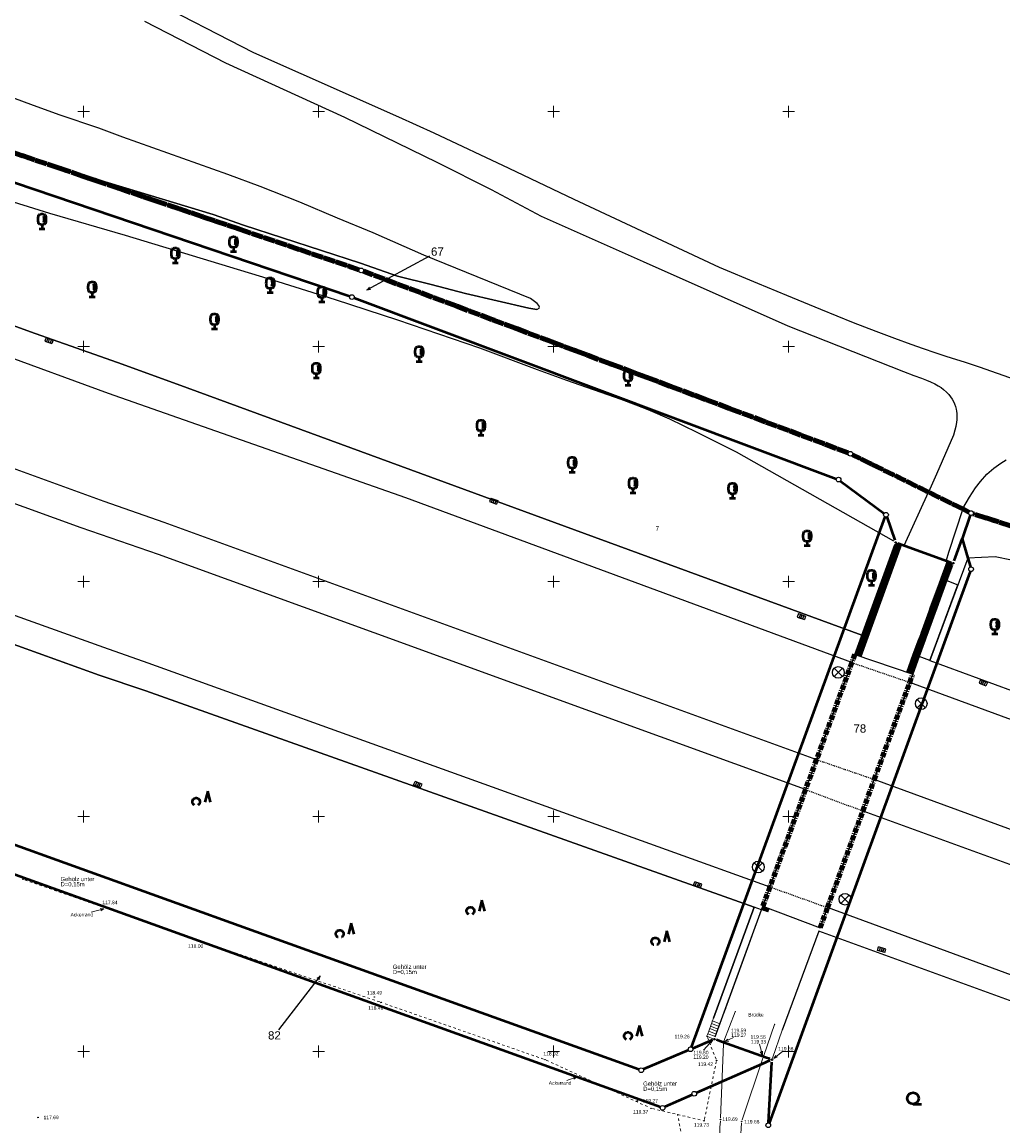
# Model space of a CAD drawing. Header units: metres. Extents: x 32377355 to 32378041, y 5707167 to 5708004.
# Tile 76 of 80: x 32377718 to 32377823, y 5707792 to 5707910. Entities that reach past the tile are written whole.
import ezdxf

# ---------------------------------------------------------------- set-up
doc = ezdxf.new("R2010")
doc.units = ezdxf.units.M
doc.header["$LTSCALE"] = 0.25
for name, pattern in [('LF1', [0]), ('LF1600.2003', [0.8, 0.4, 0, 0, -0.4]), ('LF1600.2024', [13, 1, -2, 1, -7, 0, -2]), ('LF1600.2025', [13, 5, 0, 0, -8]), ('LF1600.2037', [3, 2, -0.5, 0, -0.5]), ('LF2', [2.2, 1.1, -1.1])]:
    doc.linetypes.add(name, pattern=pattern)
doc.layers.get('0').update_dxf_attribs({"color": 1, "linetype": 'CONTINUOUS'})
for name, color, linetype, lineweight in [('Bauwerke_ Einrichtungen_ Siedlungsf.', 201, 'CONTINUOUS', 25), ('Bauwerke_ Einrichtungen_ Verkehr', 40, 'CONTINUOUS', 25), ('Befliegung', 126, 'CONTINUOUS', 0), ('Besondere Vegetationsmerkmale', 91, 'CONTINUOUS', 25), ('Bäume Nord', 7, 'CONTINUOUS', 18), ('Ebene 71', 71, 'CONTINUOUS', 0), ('Flurstücke_ Grenzpunkte', 51, 'CONTINUOUS', 25), ('Neues Aufmaß Nord', 123, 'CONTINUOUS', 0), ('Reliefformen', 32, 'CONTINUOUS', 25), ('Text zu Ebene 9083', 67, 'CONTINUOUS', 0), ('Texte Befliegung', 70, 'CONTINUOUS', 0), ('TN_ Vegetation', 91, 'CONTINUOUS', 25), ('TN_ Verkehr', 2, 'CONTINUOUS', 25), ('Vermessungspunkte', 211, 'CONTINUOUS', 25)]:
    doc.layers.add(name, color=color, linetype=linetype, lineweight=lineweight)
doc.styles.add('K 10 700 - Arial_ kursiv_ 10 pt_ Flurstücksnummer', font='Arial.ttf')
doc.styles.add('N 6 380 - Arial_ normal_ 6 pt', font='Arial.ttf')
doc.styles.add('Schrift rechtsgenei', font='Arial.ttf')

# ---------------------------------------------------------------- blocks, each defined once
blk = doc.blocks.new('*X3')
at = {"color": 7, "linetype": 'LF1', "lineweight": 18}
for p, q in [((32377791.499, 5707802.163212), (32377792.30042, 5707801.84811)), ((32377791.59802, 5707802.433678), (32377792.398908, 5707802.118785)), ((32377791.690423, 5707802.686062), (32377792.490805, 5707802.371372)), ((32377791.796065, 5707802.974617), (32377792.595878, 5707802.660148)), ((32377791.894683, 5707803.24399), (32377792.694777, 5707802.931967)), ((32377791.306722, 5707801.638002), (32377792.097723, 5707801.291002)), ((32377791.39998, 5707801.892737), (32377792.201938, 5707801.577427))]:
    blk.add_line(p, q, dxfattribs=at)
blk = doc.blocks.new('S163')
at = {"lineweight": -2}
blk.add_hatch(color=0, dxfattribs=at).paths.add_polyline_path([(0, 0.031635, -1), (0, -0.031635, -1)], flags=0)
at = {"color": 0, "lineweight": -2}
blk.add_circle((0, 0), 0.031635, dxfattribs=at)
blk = doc.blocks.new('Baumbestand_ Laubholz', base_point=(0.0007, 0))
at = {"color": 0, "lineweight": -2}
blk.add_line((-0.09557, -0.40303), (0.5, -0.40303), dxfattribs=at)
blk.add_circle((-0.09557, 0), 0.40443, dxfattribs=at)
blk = doc.blocks.new('Gehölz')
at = {"color": 0, "lineweight": -2}
for p, q in [((-0.413465, -0.00873), (-0.39007, 0.00874)), ((-0.39007, 0.00874), (-0.364435, 0.02271)), ((-0.364435, 0.02271), (-0.33707, 0.0329)), ((-0.33707, 0.0329), (-0.308535, 0.039095)), ((-0.308535, 0.039095), (-0.27941, 0.041175)), ((-0.27941, 0.041175), (-0.250285, 0.039095)), ((-0.250285, 0.039095), (-0.22175, 0.0329)), ((-0.22175, 0.0329), (-0.194385, 0.02271)), ((-0.194385, 0.02271), (-0.16875, 0.00874)), ((-0.16875, 0.00874), (-0.145355, -0.00873)), ((0.343135, 0.4049), (0.186275, -0.182355)), ((0.5, -0.182355), (0.343135, 0.4049)), ((-0.48441, -0.16327), (-0.48225, -0.134155)), ((-0.48241, -0.192405), (-0.48441, -0.16327)), ((-0.47629, -0.220955), (-0.48241, -0.192405)), ((-0.48225, -0.134155), (-0.47598, -0.105635)), ((-0.466175, -0.248345), (-0.47629, -0.220955)), ((-0.47598, -0.105635), (-0.465715, -0.0783)), ((-0.452275, -0.27402), (-0.466175, -0.248345)), ((-0.465715, -0.0783), (-0.451675, -0.0527)), ((-0.434865, -0.297465), (-0.452275, -0.27402)), ((-0.451675, -0.0527), (-0.43414, -0.02935)), ((-0.4143, -0.318195), (-0.434865, -0.297465)), ((-0.43414, -0.02935), (-0.413465, -0.00873)), ((-0.391, -0.33579), (-0.4143, -0.318195)), ((-0.365435, -0.3499), (-0.391, -0.33579)), ((-0.16782, -0.33579), (-0.193385, -0.3499)), ((-0.14452, -0.318195), (-0.16782, -0.33579)), ((-0.145355, -0.00873), (-0.12468, -0.02935)), ((-0.123955, -0.297465), (-0.14452, -0.318195)), ((-0.12468, -0.02935), (-0.107145, -0.0527)), ((-0.106545, -0.27402), (-0.123955, -0.297465)), ((-0.107145, -0.0527), (-0.093105, -0.0783)), ((-0.092645, -0.248345), (-0.106545, -0.27402)), ((-0.093105, -0.0783), (-0.08284, -0.105635)), ((-0.08253, -0.220955), (-0.092645, -0.248345)), ((-0.08284, -0.105635), (-0.07657, -0.134155)), ((-0.07641, -0.192405), (-0.08253, -0.220955)), ((-0.07657, -0.134155), (-0.07441, -0.16327)), ((-0.07441, -0.16327), (-0.07641, -0.192405))]:
    blk.add_line(p, q, dxfattribs=at)
blk = doc.blocks.new('Straßensinkkasten (NW)', base_point=(0, 0.25))
at = {"color": 0, "lineweight": -2}
for p, q in [((-0.5, 0.25), (0.5, 0.25)), ((-0.5, 0.25), (-0.5, -0.25)), ((-0.25, 0.25), (-0.25, -0.25)), ((0, -0.25), (0, 0.25)), ((0.25, 0.25), (0.25, -0.25)), ((0.5, 0.25), (0.5, -0.25)), ((-0.5, -0.25), (0.5, -0.25))]:
    blk.add_line(p, q, dxfattribs=at)
blk = doc.blocks.new('Einsteigeschacht')
at = {"color": 0, "lineweight": -2}
for p, q in [((-0.353585, 0.353585), (0.353585, -0.353585)), ((0.353585, 0.353585), (-0.353585, -0.353585))]:
    blk.add_line(p, q, dxfattribs=at)
blk.add_circle((0, 0), 0.5, dxfattribs=at)
blk = doc.blocks.new('Laubbaum', base_point=(0, -0.5))
at = {"color": 0, "lineweight": -2}
for p, q in [((-0.25755, 0.14275), (-0.255405, 0.20252)), ((-0.255405, 0.08298), (-0.25755, 0.14275)), ((-0.255405, 0.20252), (-0.248985, 0.261985)), ((-0.248985, 0.023515), (-0.255405, 0.08298)), ((-0.248985, 0.261985), (-0.23832, 0.32084)), ((-0.23832, -0.03534), (-0.248985, 0.023515)), ((-0.23832, 0.32084), (-0.223465, 0.378775)), ((-0.223465, 0.378775), (-0.2045, 0.4355)), ((-0.2045, 0.4355), (-0.170865, 0.45636)), ((-0.170865, 0.45636), (-0.13513, 0.47336)), ((-0.13513, 0.47336), (-0.097725, 0.4863)), ((-0.097725, 0.4863), (-0.05912, 0.495015)), ((-0.05912, 0.495015), (-0.01979, 0.4994)), ((-0.01979, 0.4994), (0.01979, 0.4994)), ((0.01979, 0.4994), (0.05912, 0.495015)), ((0.05912, 0.495015), (0.097725, 0.4863)), ((0.072, 0.3585), (0.09129, 0.335215)), ((0.09129, 0.335215), (0.105485, 0.308515)), ((0.097725, 0.4863), (0.13513, 0.47336)), ((0.114, 0), (0.104515, -0.021505)), ((0.105485, 0.308515), (0.114, 0.2795)), ((0.114, 0.2795), (0.118245, 0.13975)), ((0.118245, 0.13975), (0.114, 0)), ((0.13513, 0.47336), (0.170865, 0.45636)), ((0.170865, 0.45636), (0.2045, 0.4355)), ((0.2045, 0.4355), (0.223465, 0.378775)), ((0.223465, 0.378775), (0.23832, 0.32084)), ((0.23832, 0.32084), (0.248985, 0.261985)), ((0.248985, 0.023515), (0.23832, -0.03534)), ((0.248985, 0.261985), (0.255405, 0.20252)), ((0.255405, 0.08298), (0.248985, 0.023515)), ((0.255405, 0.20252), (0.25755, 0.14275)), ((0.25755, 0.14275), (0.255405, 0.08298)), ((-0.223465, -0.093275), (-0.23832, -0.03534)), ((-0.2045, -0.15), (-0.223465, -0.093275)), ((-0.17082, -0.170725), (-0.2045, -0.15)), ((0.1905, -0.5), (-0.1905, -0.5)), ((-0.135065, -0.187615), (-0.17082, -0.170725)), ((-0.097665, -0.200465), (-0.135065, -0.187615)), ((-0.05908, -0.20912), (-0.097665, -0.200465)), ((-0.019775, -0.213475), (-0.05908, -0.20912)), ((0.019775, -0.213475), (-0.019775, -0.213475)), ((0, -0.2205), (0, -0.5)), ((0.05908, -0.20912), (0.019775, -0.213475)), ((0.097665, -0.200465), (0.05908, -0.20912)), ((0.09082, -0.04061), (0.0735, -0.0565)), ((0.104515, -0.021505), (0.09082, -0.04061)), ((0.135065, -0.187615), (0.097665, -0.200465)), ((0.17082, -0.170725), (0.135065, -0.187615)), ((0.2045, -0.15), (0.17082, -0.170725)), ((0.223465, -0.093275), (0.2045, -0.15)), ((0.23832, -0.03534), (0.223465, -0.093275))]:
    blk.add_line(p, q, dxfattribs=at)
blk = doc.blocks.new('Zuordnungspfeil', base_point=(0.38, 0))
at = {"lineweight": -2}
blk.add_hatch(color=0, dxfattribs=at).paths.add_polyline_path([(-0.5, 0.4), (0.5, 0), (-0.5, -0.4)], flags=0)
blk = doc.blocks.new('Grenzpunkt mit Abmarkung')
at = {"color": 0, "lineweight": -2}
blk.add_circle((0, 0), 0.5, dxfattribs=at)
blk = doc.blocks.new('Grenzpunkt_ Abm. nach Quellenlage n. zu spezifizieren')
at = {"lineweight": -2}
blk.add_hatch(color=0, dxfattribs=at).paths.add_polyline_path([(0, 0.165, -1), (0, -0.165, -1)], flags=0)
at = {"color": 0, "lineweight": -2}
blk.add_circle((0, 0), 0.165, dxfattribs=at)

msp = doc.modelspace()

# ---------------------------------------------------------------- linework, layer by layer
at = {"layer": 'Bauwerke_ Einrichtungen_ Siedlungsf.', "color": 7, "linetype": 'Continuous', "lineweight": 25}
for p, q in [((32377807.044723, 5707842.239002), (32377811.309992, 5707853.92316)), ((32377807.631827, 5707842.024682), (32377811.982827, 5707853.943682)), ((32377816.921556, 5707852.170153), (32377816.247471, 5707850.321923)), ((32377817.42306, 5707851.721135), (32377816.834723, 5707850.108002)), ((32377816.24747, 5707850.321924), (32377816.076515, 5707849.852047)), ((32377816.834723, 5707850.108002), (32377813.883723, 5707842.021002)), ((32377815.018723, 5707841.595002), (32377818.012722, 5707849.647002)), ((32377816.076516, 5707849.852046), (32377815.140664, 5707847.289451)), ((32377816.663723, 5707849.638002), (32377815.727722, 5707847.075002)), ((32377816.834723, 5707850.108002), (32377816.663723, 5707849.638002)), ((32377816.834723, 5707850.108002), (32377818.012722, 5707849.647002)), ((32377814.973632, 5707846.832362), (32377814.120497, 5707844.493995)), ((32377815.140665, 5707847.289452), (32377814.973632, 5707846.832362)), ((32377815.727722, 5707847.075002), (32377815.560723, 5707846.618002)), ((32377815.560723, 5707846.618002), (32377814.707722, 5707844.280002)), ((32377814.120497, 5707844.493995), (32377813.930512, 5707843.972035)), ((32377813.930511, 5707843.972035), (32377813.296556, 5707842.235157)), ((32377814.517723, 5707843.758003), (32377813.883723, 5707842.021002)), ((32377814.707722, 5707844.280002), (32377814.517723, 5707843.758003)), ((32377813.296556, 5707842.235159), (32377812.609506, 5707840.350017)), ((32377813.883723, 5707842.021002), (32377813.196723, 5707840.136002)), ((32377815.018723, 5707841.595002), (32377813.883723, 5707842.021002)), ((32377796.330722, 5707815.337002), (32377792.004223, 5707803.557017)), ((32377792.186465, 5707801.544837), (32377797.119723, 5707815.056002)), ((32377797.119723, 5707815.056002), (32377796.330722, 5707815.337002)), ((32377797.119723, 5707815.056002), (32377797.262722, 5707815.448002)), ((32377797.706874, 5707814.841812), (32377797.849874, 5707815.233812))]:
    msp.add_line(p, q, dxfattribs=at)
at = {"layer": 'Bauwerke_ Einrichtungen_ Siedlungsf.', "color": 254, "linetype": 'Continuous', "lineweight": 35, "true_color": 0xe6e6e6}
for p, q in [((32377807.103433, 5707842.21757), (32377811.371425, 5707853.909185)), ((32377817.367063, 5707851.750008), (32377816.775996, 5707850.129395)), ((32377816.605, 5707849.659405), (32377815.669015, 5707847.096447)), ((32377816.775997, 5707850.129394), (32377816.605002, 5707849.659406)), ((32377815.669017, 5707847.096447), (32377815.502012, 5707846.639437)), ((32377815.502013, 5707846.639439), (32377814.648998, 5707844.301401)), ((32377814.459001, 5707843.779404), (32377813.825006, 5707842.042417)), ((32377814.649, 5707844.301402), (32377814.459, 5707843.779405)), ((32377813.825006, 5707842.042416), (32377813.138001, 5707840.157404)), ((32377797.178438, 5707815.034583), (32377797.321438, 5707815.426583))]:
    msp.add_line(p, q, dxfattribs=at)
at = {"layer": 'Bauwerke_ Einrichtungen_ Siedlungsf.', "color": 254, "linetype": 'Continuous', "lineweight": 50, "true_color": 0xe6e6e6}
for p, q in [((32377807.19737, 5707842.183279), (32377811.48322, 5707853.923814)), ((32377817.290962, 5707851.833197), (32377816.682037, 5707850.163622)), ((32377816.511048, 5707849.693654), (32377815.575088, 5707847.130759)), ((32377816.682035, 5707850.163622), (32377816.511048, 5707849.693654)), ((32377815.575086, 5707847.130759), (32377815.408079, 5707846.673734)), ((32377815.408078, 5707846.673736), (32377814.555043, 5707844.335641)), ((32377814.365048, 5707843.813649), (32377813.731058, 5707842.076682)), ((32377814.555043, 5707844.33564), (32377814.365048, 5707843.81365)), ((32377813.731059, 5707842.076681), (32377813.044046, 5707840.191646)), ((32377797.272382, 5707815.000313), (32377797.415382, 5707815.392313))]:
    msp.add_line(p, q, dxfattribs=at)
at = {"layer": 'Bauwerke_ Einrichtungen_ Siedlungsf.', "color": 254, "linetype": 'Continuous', "lineweight": 100, "true_color": 0xe6e6e6}
for p, q in [((32377807.303048, 5707842.144701), (32377811.654048, 5707854.063701)), ((32377807.490922, 5707842.076119), (32377811.841922, 5707853.995119)), ((32377817.062476, 5707852.118757), (32377816.388411, 5707850.270582)), ((32377817.250369, 5707852.050229), (32377816.576332, 5707850.202126)), ((32377816.388411, 5707850.270581), (32377816.217446, 5707849.800676)), ((32377816.217445, 5707849.800675), (32377815.281557, 5707847.237983)), ((32377816.405352, 5707849.73218), (32377815.469417, 5707847.16936)), ((32377816.57633, 5707850.202128), (32377816.40535, 5707849.732181)), ((32377815.114534, 5707846.780915), (32377814.261431, 5707844.442635)), ((32377815.281558, 5707847.237984), (32377815.114533, 5707846.780916)), ((32377815.469415, 5707847.169359), (32377815.302403, 5707846.712319)), ((32377815.302402, 5707846.712322), (32377814.449342, 5707844.374159)), ((32377814.26143, 5707844.442635), (32377814.071443, 5707843.920667)), ((32377814.449343, 5707844.374159), (32377814.259348, 5707843.852177)), ((32377814.071444, 5707843.920667), (32377813.437476, 5707842.183762)), ((32377814.25935, 5707843.852177), (32377813.62537, 5707842.11523)), ((32377813.437476, 5707842.183761), (32377812.750438, 5707840.298653)), ((32377813.62537, 5707842.115231), (32377812.938347, 5707840.230169)), ((32377797.378069, 5707814.961759), (32377797.521069, 5707815.353759)), ((32377797.565958, 5707814.893218), (32377797.708958, 5707815.285218))]:
    msp.add_line(p, q, dxfattribs=at)
at = {"layer": 'Bauwerke_ Einrichtungen_ Verkehr', "color": 37, "linetype": 'Continuous', "lineweight": 25, "true_color": 0x805c3b}
for p, q in [((32377743.109723, 5707906.251002), (32377731.630723, 5707912.156003)), ((32377731.472723, 5707909.616003), (32377740.073723, 5707905.179003)), ((32377758.538723, 5707899.403002), (32377743.109723, 5707906.251002)), ((32377740.073723, 5707905.179003), (32377752.750723, 5707899.398002)), ((32377752.750723, 5707899.398002), (32377762.572723, 5707894.628003)), ((32377762.277723, 5707897.704002), (32377758.538723, 5707899.403002)), ((32377770.254723, 5707893.941003), (32377762.277723, 5707897.704002)), ((32377762.572723, 5707894.628003), (32377768.358723, 5707891.724003)), ((32377777.200723, 5707890.658002), (32377770.254723, 5707893.941003)), ((32377768.358723, 5707891.724003), (32377773.683722, 5707888.881002)), ((32377792.654723, 5707883.411002), (32377777.200723, 5707890.658002)), ((32377773.683722, 5707888.881002), (32377784.505723, 5707884.050002)), ((32377784.505723, 5707884.050002), (32377799.895723, 5707877.187002)), ((32377796.738722, 5707881.702003), (32377792.654723, 5707883.411002)), ((32377799.820723, 5707880.423003), (32377796.738722, 5707881.702003)), ((32377803.421723, 5707878.944002), (32377799.820723, 5707880.423003)), ((32377806.910723, 5707877.538003), (32377803.421723, 5707878.944002)), ((32377809.302723, 5707876.602002), (32377806.910723, 5707877.538003)), ((32377799.895723, 5707877.187002), (32377812.226723, 5707872.331002)), ((32377811.281723, 5707875.854002), (32377809.302723, 5707876.602002)), ((32377813.033723, 5707875.216002), (32377811.281723, 5707875.854002)), ((32377814.351723, 5707874.753003), (32377813.033723, 5707875.216002)), ((32377815.589722, 5707874.333003), (32377814.351723, 5707874.753003)), ((32377816.762722, 5707873.950002), (32377815.589722, 5707874.333003)), ((32377817.882723, 5707873.599003), (32377816.762722, 5707873.950002)), ((32377818.715723, 5707873.341002), (32377817.882723, 5707873.599003)), ((32377819.135722, 5707873.201003), (32377818.715723, 5707873.341002)), ((32377820.289723, 5707872.799003), (32377819.135722, 5707873.201003)), ((32377826.520723, 5707870.634003), (32377820.289723, 5707872.799003)), ((32377812.226723, 5707872.331002), (32377813.331723, 5707871.931002)), ((32377813.331723, 5707871.931002), (32377814.145723, 5707871.642002)), ((32377814.145723, 5707871.642002), (32377814.682723, 5707871.433002)), ((32377814.682723, 5707871.433002), (32377815.101723, 5707871.252002)), ((32377815.101723, 5707871.252002), (32377815.545722, 5707871.035002)), ((32377815.545722, 5707871.035002), (32377815.910723, 5707870.829002)), ((32377815.910723, 5707870.829002), (32377816.218722, 5707870.629002)), ((32377816.218722, 5707870.629002), (32377816.483723, 5707870.432002)), ((32377816.483723, 5707870.432002), (32377816.790723, 5707870.162003)), ((32377816.790723, 5707870.162003), (32377817.046723, 5707869.888002)), ((32377817.046723, 5707869.888002), (32377817.222723, 5707869.661002)), ((32377817.222723, 5707869.661002), (32377817.382723, 5707869.417003)), ((32377817.382723, 5707869.417003), (32377817.522723, 5707869.161002)), ((32377817.522723, 5707869.161002), (32377817.640723, 5707868.897002)), ((32377817.640723, 5707868.897002), (32377817.735723, 5707868.626002)), ((32377817.735723, 5707868.626002), (32377817.806722, 5707868.355003)), ((32377817.806722, 5707868.355003), (32377817.847723, 5707868.130002)), ((32377817.847723, 5707868.130002), (32377817.875723, 5707867.891002)), ((32377817.875723, 5707867.891002), (32377817.887722, 5707867.676002)), ((32377817.850722, 5707866.949002), (32377817.774723, 5707866.483002)), ((32377817.875723, 5707867.206002), (32377817.850722, 5707866.949002)), ((32377817.887722, 5707867.448002), (32377817.875723, 5707867.206002)), ((32377817.887722, 5707867.676002), (32377817.887722, 5707867.448002)), ((32377817.545722, 5707865.566003), (32377815.716722, 5707861.419002)), ((32377817.690722, 5707866.109002), (32377817.545722, 5707865.566003)), ((32377817.774723, 5707866.483002), (32377817.690722, 5707866.109002)), ((32377821.097723, 5707861.424003), (32377821.814723, 5707862.057002)), ((32377821.814723, 5707862.057002), (32377822.580722, 5707862.606003)), ((32377822.580722, 5707862.606003), (32377823.135722, 5707862.944002)), ((32377815.716722, 5707861.419002), (32377814.861722, 5707859.519002)), ((32377820.403723, 5707860.652002), (32377821.097723, 5707861.424003)), ((32377819.235723, 5707858.958003), (32377819.889722, 5707859.964003)), ((32377819.889722, 5707859.964003), (32377820.403723, 5707860.652002)), ((32377814.861722, 5707859.519002), (32377818.519723, 5707857.718003)), ((32377818.539723, 5707857.780002), (32377819.235723, 5707858.958003)), ((32377818.519723, 5707857.718003), (32377818.539723, 5707857.780002))]:
    msp.add_line(p, q, dxfattribs=at)
at = {"layer": 'Bauwerke_ Einrichtungen_ Verkehr', "color": 253, "linetype": 'Continuous', "lineweight": 25, "true_color": 0xb2b2b2}
for p, q in [((32377727.633723, 5707870.019002), (32377677.039723, 5707888.532003)), ((32377724.746723, 5707855.706002), (32377637.406723, 5707887.418003)), ((32377677.241723, 5707876.732002), (32377727.143723, 5707858.553002)), ((32377759.268723, 5707858.887002), (32377727.633723, 5707870.019002)), ((32377727.143723, 5707858.553002), (32377733.532722, 5707856.310003)), ((32377806.727722, 5707841.372003), (32377759.268723, 5707858.887002)), ((32377733.532722, 5707856.310003), (32377802.961723, 5707831.056002)), ((32377732.966722, 5707852.891002), (32377724.746723, 5707855.706002)), ((32377801.795722, 5707827.862002), (32377732.966722, 5707852.891002)), ((32377709.917723, 5707849.173003), (32377727.128723, 5707843.003003)), ((32377727.128723, 5707843.003003), (32377731.821723, 5707841.347002)), ((32377731.821723, 5707841.347002), (32377798.014722, 5707817.507002)), ((32377802.961723, 5707831.056002), (32377806.727722, 5707841.372003)), ((32377812.879723, 5707839.269002), (32377809.112723, 5707828.945002)), ((32377940.327723, 5707792.389003), (32377812.879723, 5707839.269002)), ((32377971.988722, 5707768.880002), (32377809.112723, 5707828.945002)), ((32377798.014722, 5707817.507002), (32377801.795722, 5707827.862002)), ((32377807.890723, 5707825.594003), (32377804.138723, 5707815.310003)), ((32377807.890723, 5707825.594003), (32377908.265723, 5707789.019002)), ((32377962.614723, 5707756.998003), (32377804.138723, 5707815.310003))]:
    msp.add_line(p, q, dxfattribs=at)
at = {"layer": 'Bauwerke_ Einrichtungen_ Verkehr', "color": 253, "linetype": 'LF1600.2037', "lineweight": 100, "true_color": 0x999999}
for p, q in [((32377807.044723, 5707842.239002), (32377806.727722, 5707841.372003)), ((32377806.727722, 5707841.372003), (32377802.961723, 5707831.056002)), ((32377812.879723, 5707839.269002), (32377813.196723, 5707840.136002)), ((32377809.112723, 5707828.945002), (32377812.879723, 5707839.269002)), ((32377802.961723, 5707831.056002), (32377801.795722, 5707827.862002)), ((32377807.890723, 5707825.594003), (32377809.112723, 5707828.945002)), ((32377801.795722, 5707827.862002), (32377798.014722, 5707817.507002)), ((32377804.138723, 5707815.310003), (32377807.890723, 5707825.594003)), ((32377798.014722, 5707817.507002), (32377797.262722, 5707815.448002)), ((32377803.358723, 5707813.172002), (32377804.138723, 5707815.310003))]:
    msp.add_line(p, q, dxfattribs=at)
at = {"layer": 'Bauwerke_ Einrichtungen_ Verkehr', "color": 253, "linetype": 'Continuous', "lineweight": 25, "true_color": 0x999999}
for p, q in [((32377807.044723, 5707842.239002), (32377813.196723, 5707840.136002)), ((32377797.262722, 5707815.448002), (32377803.358723, 5707813.172002))]:
    msp.add_line(p, q, dxfattribs=at)
at = {"layer": 'Bauwerke_ Einrichtungen_ Verkehr', "color": 253, "linetype": 'LF1600.2003', "lineweight": 25, "true_color": 0xb2b2b2}
for p, q in [((32377806.727722, 5707841.372003), (32377812.879723, 5707839.269002)), ((32377802.961723, 5707831.056002), (32377809.112723, 5707828.945002)), ((32377801.795722, 5707827.862002), (32377807.890723, 5707825.594003)), ((32377798.014722, 5707817.507002), (32377804.138723, 5707815.310003))]:
    msp.add_line(p, q, dxfattribs=at)
at = {"layer": 'Ebene 71', "color": 7, "linetype": 'Continuous', "lineweight": 9}
for p, q in [((32377724.374722, 5707899.997003), (32377725.624722, 5707899.997003)), ((32377724.999722, 5707899.372003), (32377724.999722, 5707900.622003)), ((32377749.374722, 5707899.997003), (32377750.624722, 5707899.997003)), ((32377749.999722, 5707899.372003), (32377749.999722, 5707900.622003)), ((32377774.374722, 5707899.997003), (32377775.624722, 5707899.997003)), ((32377774.999722, 5707899.372003), (32377774.999722, 5707900.622003)), ((32377799.374722, 5707899.997003), (32377800.624722, 5707899.997003)), ((32377799.999722, 5707899.372003), (32377799.999722, 5707900.622003)), ((32377724.374722, 5707874.997003), (32377725.624722, 5707874.997003)), ((32377724.999722, 5707874.372003), (32377724.999722, 5707875.622003)), ((32377749.374722, 5707874.997003), (32377750.624722, 5707874.997003)), ((32377749.999722, 5707874.372003), (32377749.999722, 5707875.622003)), ((32377774.374722, 5707874.997003), (32377775.624722, 5707874.997003)), ((32377774.999722, 5707874.372003), (32377774.999722, 5707875.622003)), ((32377799.374722, 5707874.997003), (32377800.624722, 5707874.997003)), ((32377799.999722, 5707874.372003), (32377799.999722, 5707875.622003)), ((32377724.999722, 5707849.372003), (32377724.999722, 5707850.622003)), ((32377749.999722, 5707849.372003), (32377749.999722, 5707850.622003)), ((32377774.999722, 5707849.372003), (32377774.999722, 5707850.622003)), ((32377799.999722, 5707849.372003), (32377799.999722, 5707850.622003)), ((32377724.374722, 5707849.997003), (32377725.624722, 5707849.997003)), ((32377749.374722, 5707849.997003), (32377750.624722, 5707849.997003)), ((32377774.374722, 5707849.997003), (32377775.624722, 5707849.997003)), ((32377799.374722, 5707849.997003), (32377800.624722, 5707849.997003)), ((32377724.999722, 5707824.372003), (32377724.999722, 5707825.622003)), ((32377749.999722, 5707824.372003), (32377749.999722, 5707825.622003)), ((32377774.999722, 5707824.372003), (32377774.999722, 5707825.622003)), ((32377799.999722, 5707824.372003), (32377799.999722, 5707825.622003)), ((32377724.374722, 5707824.997003), (32377725.624722, 5707824.997003)), ((32377749.374722, 5707824.997003), (32377750.624722, 5707824.997003)), ((32377774.374722, 5707824.997003), (32377775.624722, 5707824.997003)), ((32377799.374722, 5707824.997003), (32377800.624722, 5707824.997003)), ((32377724.374722, 5707799.997003), (32377725.624722, 5707799.997003)), ((32377724.999722, 5707799.372003), (32377724.999722, 5707800.622003)), ((32377749.374722, 5707799.997003), (32377750.624722, 5707799.997003)), ((32377749.999722, 5707799.372003), (32377749.999722, 5707800.622003)), ((32377774.374722, 5707799.997003), (32377775.624722, 5707799.997003)), ((32377774.999722, 5707799.372003), (32377774.999722, 5707800.622003)), ((32377799.374722, 5707799.997003), (32377800.624722, 5707799.997003)), ((32377799.999722, 5707799.372003), (32377799.999722, 5707800.622003))]:
    msp.add_line(p, q, dxfattribs=at)
at = {"layer": 'Flurstücke_ Grenzpunkte', "color": 233, "linetype": 'LF1600.2024', "lineweight": 200, "true_color": 0xdb70a1}
for p, q in [((32377754.28794, 5707883.17622), (32377654.379503, 5707917.023783)), ((32377806.336605, 5707863.688695), (32377754.758838, 5707883.008307)), ((32377814.861722, 5707859.519002), (32377806.79501, 5707863.490575)), ((32377818.519723, 5707857.718003), (32377814.861722, 5707859.519002)), ((32377819.183412, 5707857.391387), (32377818.519723, 5707857.718003)), ((32377856.993875, 5707845.113), (32377819.645567, 5707857.204002))]:
    msp.add_line(p, q, dxfattribs=at)
at = {"layer": 'Flurstücke_ Grenzpunkte', "color": 233, "linetype": 'LF1600.2025', "lineweight": 158, "true_color": 0xdb70a1}
for p, q in [((32377754.28794, 5707883.17622), (32377654.379503, 5707917.023783)), ((32377806.336605, 5707863.688695), (32377754.758838, 5707883.008307)), ((32377814.861722, 5707859.519002), (32377806.79501, 5707863.490575)), ((32377818.519723, 5707857.718003), (32377814.861722, 5707859.519002)), ((32377819.183412, 5707857.391387), (32377818.519723, 5707857.718003)), ((32377856.993875, 5707845.113), (32377819.645567, 5707857.204002))]:
    msp.add_line(p, q, dxfattribs=at)
at = {"layer": 'Flurstücke_ Grenzpunkte', "color": 7, "linetype": 'Continuous', "lineweight": 50}
for p, q in [((32377754.28794, 5707883.17622), (32377654.379503, 5707917.023783)), ((32377680.178723, 5707905.135002), (32377753.300958, 5707880.34527)), ((32377806.336605, 5707863.688695), (32377754.758838, 5707883.008307)), ((32377753.771788, 5707880.177177), (32377805.072655, 5707860.928825)), ((32377814.861722, 5707859.519002), (32377806.79501, 5707863.490575)), ((32377805.507645, 5707860.69224), (32377810.1558, 5707857.250765)), ((32377818.519723, 5707857.718003), (32377814.861722, 5707859.519002)), ((32377819.183412, 5707857.391387), (32377818.519723, 5707857.718003)), ((32377789.651563, 5707800.467802), (32377810.27088, 5707856.867202)), ((32377810.439923, 5707856.866252), (32377811.31252, 5707854.39375)), ((32377819.32515, 5707857.045033), (32377818.444722, 5707854.529002)), ((32377856.993875, 5707845.113), (32377819.645567, 5707857.204002)), ((32377811.630927, 5707854.073277), (32377817.273515, 5707852.040727)), ((32377817.594188, 5707852.19094), (32377818.444722, 5707854.529002)), ((32377818.444722, 5707854.529002), (32377819.054722, 5707852.478002)), ((32377819.054722, 5707852.478002), (32377819.331448, 5707851.547628)), ((32377819.317097, 5707851.073122), (32377797.922348, 5707792.38488)), ((32377743.326723, 5707812.746002), (32377699.69197, 5707828.439395)), ((32377786.352488, 5707794.086645), (32377698.537958, 5707825.684357)), ((32377784.07647, 5707798.091602), (32377743.326723, 5707812.746002)), ((32377791.870628, 5707801.212245), (32377789.795818, 5707800.330757)), ((32377792.972723, 5707801.000002), (32377792.33628, 5707801.22626)), ((32377797.537723, 5707799.375002), (32377792.972723, 5707801.000002)), ((32377789.33553, 5707800.135475), (32377784.541912, 5707798.10453)), ((32377797.132723, 5707798.646002), (32377790.18077, 5707795.605187)), ((32377798.005672, 5707799.027817), (32377797.132723, 5707798.646002)), ((32377797.99908, 5707799.211508), (32377797.537723, 5707799.375002)), ((32377797.850958, 5707792.399595), (32377798.220485, 5707798.878407)), ((32377789.723468, 5707795.40302), (32377786.815975, 5707794.103982))]:
    msp.add_line(p, q, dxfattribs=at)
at = {"layer": 'Flurstücke_ Grenzpunkte', "color": 7, "linetype": 'Continuous', "lineweight": 25}
for points in [[(32377761.777472, 5707884.62057), (32377755.088723, 5707880.992003)], [(32377745.777165, 5707802.314002), (32377750.193723, 5707808.052002)]]:
    msp.add_lwpolyline(points, dxfattribs=at)
at = {"layer": 'Neues Aufmaß Nord', "color": 7, "linetype": 'LF2', "lineweight": 18}
for p, q in [((32377737.70466, 5707811.659385, 117.996), (32377718.681783, 5707818.266618, 117.459)), ((32377756.500333, 5707805.267437, 118.484), (32377737.99511, 5707811.559567, 118.004)), ((32377773.93574, 5707799.181618, 118.921), (32377756.790702, 5707805.167385, 118.492)), ((32377792.271703, 5707799.174983, 119.41), (32377791.36274, 5707801.49502, 119.273)), ((32377774.220302, 5707799.06698, 118.931), (32377785.21714, 5707794.023022, 119.368)), ((32377791.041645, 5707792.776417, 119.726), (32377792.296797, 5707798.881585, 119.426)), ((32377785.506185, 5707793.923763), (32377788.183722, 5707793.292503)), ((32377788.183722, 5707793.292503), (32377790.861258, 5707792.66124)), ((32377795.114648, 5707758.073817), (32377788.183722, 5707793.292503))]:
    msp.add_line(p, q, dxfattribs=at)
at = {"layer": 'Neues Aufmaß Nord', "color": 7, "linetype": 'LF1', "lineweight": 18}
for p, q in [((32377792.694777, 5707802.931967), (32377793.288453, 5707804.569973)), ((32377791.894683, 5707803.24399), (32377792.004223, 5707803.557017)), ((32377793.116113, 5707801.094225), (32377794.327085, 5707804.225387)), ((32377791.359515, 5707801.782205), (32377791.894683, 5707803.24399)), ((32377792.694777, 5707802.931967), (32377791.894683, 5707803.24399)), ((32377797.344523, 5707799.586918), (32377798.500563, 5707802.8847)), ((32377798.276393, 5707799.287963), (32377799.319743, 5707802.272735)), ((32377791.957095, 5707801.352692, 119.209), (32377791.447347, 5707801.57631, 119.252)), ((32377792.91592, 5707801.002125, 119.262), (32377792.242525, 5707801.239877, 119.208)), ((32377792.754555, 5707792.897452, 119.683), (32377793.054887, 5707800.79755, 119.281)), ((32377795.063028, 5707792.710768, 119.674), (32377797.245415, 5707799.296235, 119.339)), ((32377797.439943, 5707799.395092, 119.37), (32377798.0795, 5707799.189912, 119.538))]:
    msp.add_line(p, q, dxfattribs=at)
at = {"layer": 'Neues Aufmaß Nord', "color": 7, "linetype": 'Continuous', "lineweight": 18}
for points in [[(32377725.815345, 5707814.812712), (32377727.156778, 5707815.17222)], [(32377726.82692, 5707814.954405), (32377727.156778, 5707815.17222), (32377726.762203, 5707815.195883)], [(32377776.400555, 5707796.904205), (32377777.471827, 5707797.308215)], [(32377777.16506, 5707797.05893), (32377777.471827, 5707797.308215), (32377777.076843, 5707797.292848)]]:
    msp.add_lwpolyline(points, dxfattribs=at)
at = {"layer": 'Neues Aufmaß Nord', "color": 7, "linetype": 'LF1', "lineweight": 18}
for centre, radius, start, end in [((32377818.259825, 5707790.549515, 119.801), 25.605316, 175.42709189, 186.98567189), ((32377810.082198, 5707790.630583, 119.806), 15.191143, 173.26335688, 191.23257088)]:
    msp.add_arc(centre, radius, start, end, dxfattribs=at)
at = {"layer": 'Neues Aufmaß Nord', "color": 7, "lineweight": 18}
for p in [(32377793.288453, 5707804.569973), (32377792.004223, 5707803.557017), (32377794.327085, 5707804.225387), (32377791.894683, 5707803.24399), (32377792.694777, 5707802.931967), (32377798.500563, 5707802.8847), (32377799.319743, 5707802.272735), (32377788.183722, 5707793.292503)]:
    msp.add_point(p, dxfattribs=at)
at = {"layer": 'Reliefformen', "color": 37, "linetype": 'Continuous', "lineweight": 25, "true_color": 0x805c3b}
for p, q in [((32377719.379723, 5707900.750002), (32377697.903723, 5707908.708003)), ((32377722.410723, 5707899.667003), (32377719.379723, 5707900.750002)), ((32377726.631723, 5707898.249002), (32377722.410723, 5707899.667003)), ((32377729.168722, 5707897.289002), (32377726.631723, 5707898.249002)), ((32377740.348723, 5707893.313002), (32377729.168722, 5707897.289002)), ((32377718.163723, 5707895.524002), (32377720.975722, 5707894.499002)), ((32377720.975722, 5707894.499002), (32377718.163723, 5707895.524002)), ((32377720.975722, 5707894.499002), (32377723.685723, 5707893.608002)), ((32377723.685723, 5707893.608002), (32377720.975722, 5707894.499002)), ((32377723.685723, 5707893.608002), (32377726.467723, 5707892.789002)), ((32377726.467723, 5707892.789002), (32377723.685723, 5707893.608002)), ((32377726.467723, 5707892.789002), (32377738.761723, 5707889.038003)), ((32377738.761723, 5707889.038003), (32377726.467723, 5707892.789002)), ((32377743.774723, 5707892.014003), (32377740.348723, 5707893.313002)), ((32377721.395723, 5707889.170002), (32377713.329723, 5707891.677002)), ((32377747.997722, 5707890.375002), (32377743.774723, 5707892.014003)), ((32377752.017723, 5707888.652002), (32377747.997722, 5707890.375002)), ((32377729.456723, 5707886.813002), (32377721.395723, 5707889.170002)), ((32377738.761723, 5707889.038003), (32377742.015723, 5707887.926002)), ((32377742.015723, 5707887.926002), (32377738.761723, 5707889.038003)), ((32377742.015723, 5707887.926002), (32377754.446723, 5707883.869002)), ((32377754.446723, 5707883.869002), (32377742.015723, 5707887.926002)), ((32377755.794723, 5707887.110003), (32377752.017723, 5707888.652002)), ((32377690.427723, 5707886.978002), (32377719.844723, 5707876.374002)), ((32377719.844723, 5707876.374002), (32377690.427723, 5707886.978002)), ((32377745.684723, 5707881.883003), (32377729.456723, 5707886.813002)), ((32377761.207722, 5707884.724003), (32377755.794723, 5707887.110003)), ((32377772.527723, 5707880.106003), (32377761.207722, 5707884.724003)), ((32377754.446723, 5707883.869002), (32377758.379723, 5707882.481003)), ((32377758.379723, 5707882.481003), (32377754.446723, 5707883.869002)), ((32377758.379723, 5707882.481003), (32377761.973723, 5707881.607002)), ((32377761.973723, 5707881.607002), (32377758.379723, 5707882.481003)), ((32377751.804722, 5707879.954002), (32377745.684723, 5707881.883003)), ((32377761.973723, 5707881.607002), (32377765.613722, 5707880.661002)), ((32377765.613722, 5707880.661002), (32377761.973723, 5707881.607002)), ((32377758.415723, 5707877.796002), (32377751.804722, 5707879.954002)), ((32377765.613722, 5707880.661002), (32377772.376722, 5707879.069002)), ((32377772.376722, 5707879.069002), (32377765.613722, 5707880.661002)), ((32377773.235723, 5707879.569002), (32377772.527723, 5707880.106003)), ((32377772.376722, 5707879.069002), (32377773.210723, 5707878.938002)), ((32377773.210723, 5707878.938002), (32377772.376722, 5707879.069002)), ((32377773.210723, 5707878.938002), (32377773.462723, 5707879.095002)), ((32377773.438723, 5707879.355003), (32377773.235723, 5707879.569002)), ((32377773.504723, 5707879.197003), (32377773.438723, 5707879.355003)), ((32377773.462723, 5707879.095002), (32377773.504723, 5707879.197003)), ((32377767.132723, 5707874.828002), (32377758.415723, 5707877.796002)), ((32377719.844723, 5707876.374002), (32377728.585723, 5707873.303002)), ((32377728.585723, 5707873.303002), (32377719.844723, 5707876.374002)), ((32377773.292723, 5707872.514003), (32377767.132723, 5707874.828002)), ((32377728.585723, 5707873.303002), (32377734.931722, 5707871.014003)), ((32377734.931722, 5707871.014003), (32377728.585723, 5707873.303002)), ((32377776.391723, 5707871.399002), (32377773.292723, 5707872.514003)), ((32377782.196723, 5707869.366003), (32377776.391723, 5707871.399002)), ((32377734.931722, 5707871.014003), (32377807.793722, 5707844.292003)), ((32377807.793722, 5707844.292003), (32377734.931722, 5707871.014003)), ((32377783.764722, 5707868.777002), (32377782.196723, 5707869.366003)), ((32377785.053723, 5707868.263002), (32377783.764722, 5707868.777002)), ((32377787.348723, 5707867.268002), (32377785.053723, 5707868.263002)), ((32377790.283723, 5707865.871002), (32377787.348723, 5707867.268002)), ((32377794.449723, 5707863.755002), (32377790.283723, 5707865.871002)), ((32377811.178185, 5707854.2812), (32377794.449723, 5707863.755002)), ((32377807.793722, 5707844.292003), (32377811.309983, 5707853.923162)), ((32377811.309983, 5707853.923162), (32377807.793722, 5707844.292003)), ((32377821.953722, 5707852.636002), (32377819.054722, 5707852.478002)), ((32377828.831723, 5707851.243002), (32377821.953722, 5707852.636002)), ((32377819.054722, 5707852.478002), (32377815.018723, 5707841.595002)), ((32377819.054722, 5707852.478002), (32377815.018723, 5707841.595002)), ((32377726.651723, 5707840.037003), (32377695.918722, 5707851.114002)), ((32377695.918722, 5707851.114002), (32377726.651723, 5707840.037003)), ((32377815.018723, 5707841.595002), (32377932.742723, 5707798.193002)), ((32377815.018723, 5707841.595002), (32377932.742723, 5707798.193002)), ((32377731.606723, 5707838.371002), (32377726.651723, 5707840.037003)), ((32377726.651723, 5707840.037003), (32377731.606723, 5707838.371002)), ((32377796.330722, 5707815.337002), (32377731.606723, 5707838.371002)), ((32377731.606723, 5707838.371002), (32377796.330722, 5707815.337002)), ((32377792.004223, 5707803.557017), (32377796.330722, 5707815.337002)), ((32377796.330722, 5707815.337002), (32377792.004223, 5707803.557017)), ((32377803.219723, 5707812.792003), (32377799.319743, 5707802.272735)), ((32377803.219723, 5707812.792003), (32377799.319743, 5707802.272735)), ((32377847.340723, 5707796.734002), (32377803.219723, 5707812.792003)), ((32377847.340723, 5707796.734002), (32377803.219723, 5707812.792003))]:
    msp.add_line(p, q, dxfattribs=at)
at = {"layer": 'Text zu Ebene 9083', "color": 7, "linetype": 'Continuous', "lineweight": 18}
for points in [[(32377790.925815, 5707800.144667), (32377791.930898, 5707801.239257)], [(32377791.76934, 5707800.878495), (32377791.930898, 5707801.239257), (32377791.585193, 5707801.047582)], [(32377794.145068, 5707801.477338), (32377793.226658, 5707801.04989)], [(32377793.513895, 5707801.321453), (32377793.226658, 5707801.04989), (32377793.619385, 5707801.094797)], [(32377796.885288, 5707800.7705), (32377797.209408, 5707799.622632)], [(32377796.987208, 5707799.949552), (32377797.209408, 5707799.622632), (32377797.2278, 5707800.017487)], [(32377799.382608, 5707800.028332), (32377798.408085, 5707799.25951)], [(32377798.625075, 5707799.589913), (32377798.408085, 5707799.25951), (32377798.779918, 5707799.39364)]]:
    msp.add_lwpolyline(points, dxfattribs=at)
at = {"layer": 'TN_ Verkehr', "color": 253, "linetype": 'Continuous', "lineweight": 25, "true_color": 0xb2b2b2}
for p, q in [((32377812.301723, 5707853.833003), (32377814.861722, 5707859.519002)), ((32377818.519723, 5707857.718003), (32377817.006723, 5707853.071003)), ((32377811.63104, 5707854.073587), (32377812.301723, 5707853.833003)), ((32377817.006723, 5707853.071003), (32377816.757723, 5707852.230003)), ((32377816.757723, 5707852.230003), (32377817.273865, 5707852.041687)), ((32377807.044723, 5707842.239002), (32377806.727722, 5707841.372003)), ((32377806.727722, 5707841.372003), (32377802.961723, 5707831.056002)), ((32377812.879723, 5707839.269002), (32377813.196723, 5707840.136002)), ((32377809.112723, 5707828.945002), (32377812.879723, 5707839.269002)), ((32377802.961723, 5707831.056002), (32377801.795722, 5707827.862002)), ((32377807.890723, 5707825.594003), (32377809.112723, 5707828.945002)), ((32377801.795722, 5707827.862002), (32377798.014722, 5707817.507002)), ((32377804.138723, 5707815.310003), (32377807.890723, 5707825.594003)), ((32377798.014722, 5707817.507002), (32377797.262722, 5707815.448002)), ((32377796.161722, 5707812.431002), (32377797.119723, 5707815.056002)), ((32377803.358723, 5707813.172002), (32377804.138723, 5707815.310003)), ((32377794.812723, 5707808.736003), (32377795.953722, 5707811.860003)), ((32377795.953722, 5707811.860003), (32377796.161722, 5707812.431002)), ((32377793.320723, 5707804.649002), (32377794.664723, 5707808.333003)), ((32377794.664723, 5707808.333003), (32377794.812723, 5707808.736003)), ((32377793.136723, 5707804.146002), (32377793.320723, 5707804.649002))]:
    msp.add_line(p, q, dxfattribs=at)
at = {"layer": 'Vermessungspunkte', "color": 7, "lineweight": 18}
msp.add_point((32377818.444722, 5707854.529002), dxfattribs=at)

# ---------------------------------------------------------------- block references
at = {"layer": 'Bauwerke_ Einrichtungen_ Siedlungsf.', "color": 7, "lineweight": 25, "xscale": 0.8, "yscale": 0.8, "zscale": 0.8}
for p, rotation in [((32377721.381723, 5707875.829002), 340.531), ((32377768.687723, 5707858.742003), 339.988), ((32377801.432723, 5707846.457003), 340.477), ((32377820.772723, 5707839.410002), 337.773), ((32377760.477722, 5707828.220002), 158.262), ((32377790.259723, 5707817.548003), 160.35), ((32377809.843722, 5707810.633003), 163.433)]:
    msp.add_blockref('Straßensinkkasten (NW)', p, dxfattribs=dict(at, rotation=rotation))
at = {"layer": 'Bauwerke_ Einrichtungen_ Siedlungsf.', "color": 7, "lineweight": 25, "xscale": 1.25, "yscale": 1.25, "zscale": 1.25}
for p in [(32377805.279723, 5707840.328002), (32377814.102722, 5707837.006002), (32377796.767723, 5707819.627002), (32377805.996723, 5707816.200002)]:
    msp.add_blockref('Einsteigeschacht', p, dxfattribs=at)
at = {"layer": 'Befliegung', "color": 7, "lineweight": 25, "xscale": 0.88, "yscale": 0.88, "zscale": 0.88}
for p in [(32377727.481723, 5707815.365002, 117.838), (32377755.916723, 5707805.798003, 118.486), (32377783.896722, 5707794.746002, 119.267), (32377720.145723, 5707792.982002, 117.69)]:
    msp.add_blockref('S163', p, dxfattribs=at)
at = {"layer": 'Besondere Vegetationsmerkmale', "color": 116, "lineweight": 50, "true_color": 0x008230, "xscale": 1.625, "yscale": 1.625, "zscale": 1.625}
for p in [(32377720.573723, 5707887.486003), (32377740.937723, 5707885.070002), (32377734.757723, 5707883.871002), (32377744.850722, 5707880.703002), (32377725.907722, 5707880.261002), (32377750.333723, 5707879.732002), (32377738.918722, 5707876.855003), (32377760.691723, 5707873.390003), (32377749.749722, 5707871.622003), (32377782.918722, 5707870.856003), (32377767.271722, 5707865.550002), (32377776.971723, 5707861.598002), (32377783.441723, 5707859.397002), (32377794.031723, 5707858.844003), (32377801.967723, 5707853.786002), (32377808.809723, 5707849.574002), (32377821.938723, 5707844.384003)]:
    msp.add_blockref('Laubbaum', p, dxfattribs=at)
at = {"layer": 'Bäume Nord', "color": 116, "lineweight": 50, "true_color": 0x008230, "xscale": 1.5, "yscale": 1.5, "zscale": 1.5}
msp.add_blockref('Baumbestand_ Laubholz', (32377813.373723, 5707795.012838), dxfattribs=at)
at = {"layer": 'Flurstücke_ Grenzpunkte', "color": 7, "lineweight": 25, "xscale": 0.5, "yscale": 0.5, "zscale": 0.5}
for name, p in [('Grenzpunkt mit Abmarkung', (32377754.524723, 5707883.096002)), ('Grenzpunkt mit Abmarkung', (32377753.537723, 5707880.265003)), ('Grenzpunkt mit Abmarkung', (32377806.570723, 5707863.601002)), ('Grenzpunkt mit Abmarkung', (32377805.306722, 5707860.841002)), ('Grenzpunkt mit Abmarkung', (32377810.356723, 5707857.102002)), ('Grenzpunkt mit Abmarkung', (32377819.407722, 5707857.281003)), ('Grenzpunkt_ Abm. nach Quellenlage n. zu spezifizieren', (32377811.395723, 5707854.158002)), ('Grenzpunkt_ Abm. nach Quellenlage n. zu spezifizieren', (32377817.508723, 5707851.956002)), ('Grenzpunkt mit Abmarkung', (32377819.402723, 5707851.308002)), ('Grenzpunkt_ Abm. nach Quellenlage n. zu spezifizieren', (32377792.100722, 5707801.310003)), ('Grenzpunkt mit Abmarkung', (32377789.565722, 5707800.233002)), ('Grenzpunkt_ Abm. nach Quellenlage n. zu spezifizieren', (32377798.234723, 5707799.128003)), ('Grenzpunkt mit Abmarkung', (32377784.311723, 5707798.007002)), ('Grenzpunkt mit Abmarkung', (32377789.951723, 5707795.505002)), ('Grenzpunkt mit Abmarkung', (32377786.587723, 5707794.002002)), ('Grenzpunkt mit Abmarkung', (32377797.836723, 5707792.150003))]:
    msp.add_blockref(name, p, dxfattribs=at)
for p, rotation in [((32377755.088723, 5707880.992003), 208.479), ((32377750.193723, 5707808.052002), 52.414)]:
    msp.add_blockref('Zuordnungspfeil', p, dxfattribs=dict(at, rotation=rotation))
at = {"layer": 'Neues Aufmaß Nord', "color": 7, "lineweight": 25, "xscale": 0.88, "yscale": 0.88, "zscale": 0.88}
for p in [(32377718.536722, 5707818.317002, 117.455), (32377737.849723, 5707811.609002, 118), (32377756.645723, 5707805.218003, 118.488), (32377791.306722, 5707801.638002, 119.264), (32377792.097723, 5707801.291002, 119.197), (32377792.112723, 5707801.325002, 119.603), (32377792.964722, 5707801.017002, 119.591), (32377793.060723, 5707800.951003, 119.273), (32377774.080722, 5707799.131002, 118.925), (32377792.327723, 5707799.032003, 119.419), (32377797.293722, 5707799.442002, 119.332), (32377797.370723, 5707799.445002, 119.565), (32377798.225722, 5707799.143002, 119.576), (32377785.356723, 5707793.959002, 119.374), (32377792.748723, 5707792.744002, 119.691), (32377791.010722, 5707792.626002, 119.733), (32377795.014722, 5707792.565003, 119.681)]:
    msp.add_blockref('S163', p, dxfattribs=at)
at = {"layer": 'Neues Aufmaß Nord', "color": 7, "lineweight": 18}
msp.add_blockref('*X3', (0, 0), dxfattribs=at)
at = {"layer": 'TN_ Vegetation', "color": 116, "lineweight": 50, "true_color": 0x008230, "xscale": 1.975, "yscale": 1.975, "zscale": 1.975}
for p in [(32377737.522, 5707826.891905), (32377766.699228, 5707815.281848), (32377752.798515, 5707812.83777), (32377786.375987, 5707812.026262), (32377783.454545, 5707801.97307)]:
    msp.add_blockref('Gehölz', p, dxfattribs=at)

# ---------------------------------------------------------------- texts
at = {"layer": 'Flurstücke_ Grenzpunkte', "color": 7, "lineweight": 35, "char_height": 0.875, "attachment_point": 7, "line_spacing_factor": 0.69, "style": 'K 10 700 - Arial_ kursiv_ 10 pt_ Flurstücksnummer'}
for s, insert in [('67', (32377761.952473, 5707884.653002)), ('78', (32377806.893473, 5707833.913003)), ('82', (32377744.614473, 5707801.264003))]:
    msp.add_mtext(s, dxfattribs=dict(at, insert=insert))
at = {"layer": 'Neues Aufmaß Nord', "color": 7, "lineweight": 18, "attachment_point": 7, "line_spacing_factor": 0.69, "style": 'Schrift rechtsgenei'}
for s, insert, char_height in [('Gehölz unter', (32377722.541547, 5707818.11723), 0.45), ('D=0,15m', (32377722.541547, 5707817.48723), 0.45), ('Ackerrand', (32377723.609835, 5707814.359713), 0.3775), ('Gehölz unter', (32377757.884592, 5707808.780248), 0.45), ('D=0,15m', (32377757.884592, 5707808.150248), 0.45), ('Brücke', (32377795.700583, 5707803.71412), 0.3775), ('Ackerrand', (32377774.480355, 5707796.451205), 0.3775), ('Gehölz unter', (32377784.521175, 5707796.349842), 0.45), ('D=0,15m', (32377784.521175, 5707795.719843), 0.45)]:
    msp.add_mtext(s, dxfattribs=dict(at, insert=insert, char_height=char_height))
at = {"layer": 'Reliefformen', "color": 7, "lineweight": 18, "insert": (32377785.836222, 5707855.403002), "char_height": 0.5, "attachment_point": 7, "line_spacing_factor": 0.69, "style": 'N 6 380 - Arial_ normal_ 6 pt'}
msp.add_mtext('7', dxfattribs=at)
at = {"layer": 'Text zu Ebene 9083', "color": 7, "lineweight": 18, "char_height": 0.3775, "attachment_point": 7, "line_spacing_factor": 0.69, "style": 'Schrift rechtsgenei'}
for s, insert in [('118.00', (32377736.113395, 5707811.02525, 118)), ('118.49', (32377755.271205, 5707804.431595, 118.488)), ('119.59', (32377793.865533, 5707802.042185, 119.591)), ('119.26', (32377787.857347, 5707801.398245, 119.264)), ('119.27', (32377793.892715, 5707801.552837, 119.273)), ('119.56', (32377795.949775, 5707801.34894, 119.565)), ('119.33', (32377795.990552, 5707800.846, 119.332)), ('118.92', (32377773.903905, 5707799.568405, 118.925)), ('119.60', (32377789.863055, 5707799.691667, 119.603)), ('119.58', (32377798.89744, 5707800.103833, 119.576)), ('119.20', (32377789.86305, 5707799.208365, 119.197)), ('119.42', (32377790.34635, 5707798.459245, 119.419)), ('119.37', (32377783.450585, 5707793.393365, 119.374)), ('119.69', (32377792.95681, 5707792.607, 119.691)), ('119.68', (32377795.28224, 5707792.336145, 119.681)), ('119.73', (32377789.917548, 5707791.996165, 119.733))]:
    msp.add_mtext(s, dxfattribs=dict(at, insert=insert))
at = {"layer": 'Texte Befliegung', "color": 7, "lineweight": 18, "char_height": 0.3775, "attachment_point": 7, "line_spacing_factor": 0.69, "style": 'Schrift rechtsgenei'}
for s, insert in [('117.84', (32377726.989875, 5707815.665815, 117.838)), ('118.49', (32377755.133198, 5707806.051388, 118.486)), ('119.27', (32377784.485622, 5707794.557253, 119.267)), ('117.69', (32377720.734623, 5707792.793252, 117.69))]:
    msp.add_mtext(s, dxfattribs=dict(at, insert=insert))

doc.saveas('drawing.dxf')
